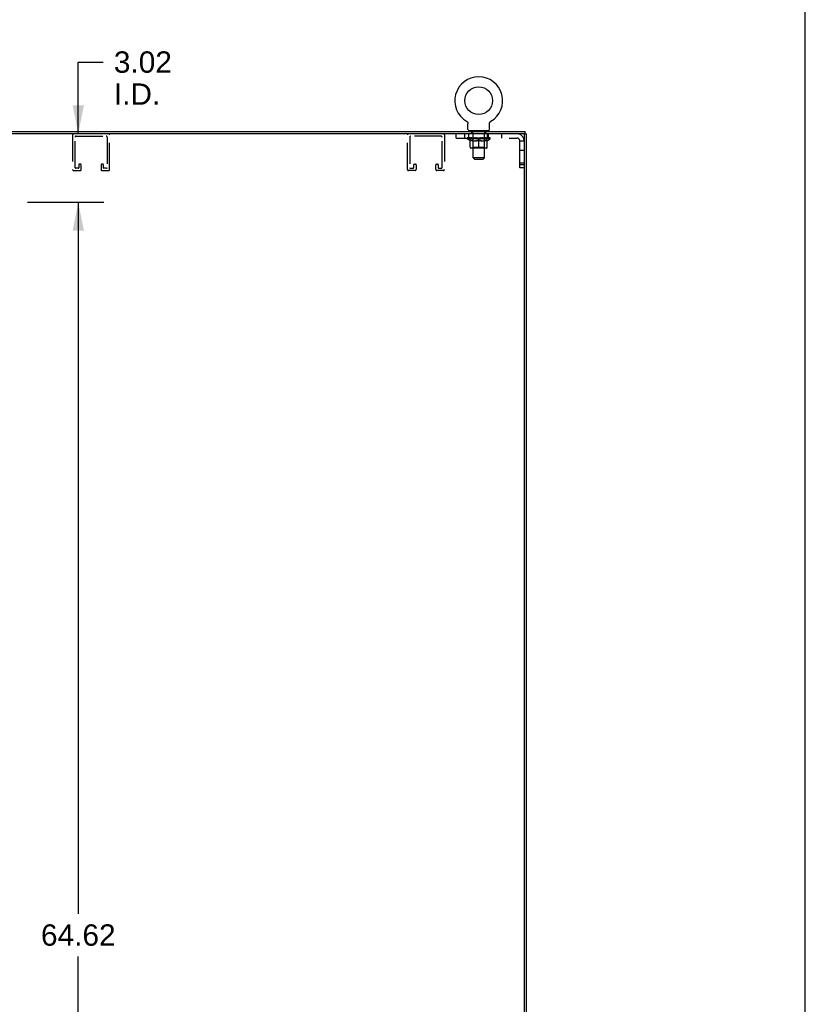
# Model space of a CAD drawing. Header units: inches. Extents: x 0 to 213, y 0 to 138.
# Tile 48 of 50: x 179 to 213, y 43 to 87. Entities that reach past the tile are written whole.
import ezdxf

# ---------------------------------------------------------------- set-up
doc = ezdxf.new("R2010")
doc.units = ezdxf.units.IN
doc.header["$LTSCALE"] = 11.736377
doc.header["$MEASUREMENT"] = 0
doc.linetypes.add('HIDDEN', pattern=[0.2, 0.1, -0.1])
doc.layers.get('0').update_dxf_attribs({"linetype": 'CONTINUOUS'})
doc.layers.add('DEFAULT_2', color=8, linetype='HIDDEN')
doc.layers.add('DIMENSIONS', color=7, linetype='CONTINUOUS')
doc.styles.get("Standard").update_dxf_attribs({"font": 'arial.ttf'})
doc.dimstyles.new('DIMSTYLE_1', dxfattribs={"dimtxt": 0.941421, "dimasz": 1.255227, "dimexe": 0.09, "dimexo": 0.07, "dimgap": 0.0375, "dimtad": 0, "dimtih": 1, "dimtoh": 1, "dimzin": 4, "dimdsep": 46, "dimtxsty": 'Standard', "dimblk": '_FILLED', "dimblk1": '_FILLED', "dimblk2": '_FILLED', "dimcen": 0.09, "dimazin": 1, "dimtfac": 1, "dimtdec": 3, "dimtofl": 0, "dimtmove": 0, "dimatfit": 3, "dimldrblk": '_FILLED', "dimfxl": 0, "dimtolj": 1, "dimtzin": 4, "dimarcsym": 0})

# ---------------------------------------------------------------- blocks, each defined once
blk = doc.blocks.new('_FILLED')
at = {"color": 0, "linetype": 'ByBlock'}
blk.add_solid([(0, 0), (-1, 0.2), (-1, -0.2)], dxfattribs=at)
blk = doc.blocks.new('*D5')
at = {"layer": 'DIMENSIONS', "color": 2, "linetype": 'Continuous'}
for p, q in [((179.104, 78.773), (182.466, 78.773)), ((181.336, 78.773), (181.336, 47.406)), ((181.336, 14.157), (181.336, 45.524)), ((179.104, 14.157), (182.466, 14.157))]:
    blk.add_line(p, q, dxfattribs=at)
at = {"layer": 'DIMENSIONS', "color": 2, "linetype": 'Continuous', "xscale": 1.2552274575, "yscale": 1.2552274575, "zscale": 1.2552274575}
for p, rotation in [((181.336, 78.773), 90), ((181.336, 14.157), 270)]:
    blk.add_blockref('_FILLED', p, dxfattribs=dict(at, rotation=rotation))
at = {"layer": 'DIMENSIONS', "color": 2, "linetype": 'Continuous', "insert": (181.336, 46.936), "char_height": 0.9414, "width": 3.28972, "attachment_point": 2, "line_spacing_factor": 0.9}
blk.add_mtext('64.62', dxfattribs=at)
blk = doc.blocks.new('*D6')
at = {"layer": 'DIMENSIONS', "color": 2, "linetype": 'Continuous'}
for p, q in [((181.336, 81.794), (181.336, 84.955)), ((181.336, 84.955), (182.433, 84.955)), ((179.104, 78.773), (182.466, 78.773)), ((181.336, 78.773), (181.336, 76.263))]:
    blk.add_line(p, q, dxfattribs=at)
at = {"layer": 'DIMENSIONS', "color": 2, "linetype": 'Continuous', "xscale": 1.2552274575, "yscale": 1.2552274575, "zscale": 1.2552274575}
for p, rotation in [((181.336, 81.794), 270), ((181.336, 78.773), 90)]:
    blk.add_blockref('_FILLED', p, dxfattribs=dict(at, rotation=rotation))
at = {"layer": 'DIMENSIONS', "color": 2, "linetype": 'Continuous', "insert": (182.904, 85.426), "char_height": 0.9414, "width": 2.55828, "attachment_point": 1, "line_spacing_factor": 0.9}
blk.add_mtext('3.02\\PI.D.', dxfattribs=at)

msp = doc.modelspace()

# ---------------------------------------------------------------- linework, layer by layer
at = {"color": 7, "linetype": 'Continuous'}
for p, q in [((213.389, 0), (213.389, 138.075)), ((198.453, 82.345), (198.453, 82.345)), ((198.453, 82.345), (198.457, 82.342)), ((198.457, 82.342), (198.461, 82.34)), ((198.461, 82.34), (198.464, 82.337)), ((198.464, 82.338), (198.468, 82.335)), ((198.467, 82.335), (198.471, 82.332)), ((198.471, 82.332), (198.474, 82.329)), ((198.474, 82.329), (198.477, 82.326)), ((198.477, 82.326), (198.48, 82.323)), ((198.48, 82.323), (198.483, 82.32)), ((198.483, 82.32), (198.486, 82.317)), ((198.486, 82.317), (198.489, 82.313)), ((198.489, 82.313), (198.491, 82.31)), ((198.491, 82.31), (198.494, 82.306)), ((198.494, 82.306), (198.496, 82.303)), ((198.496, 82.303), (198.498, 82.299)), ((198.498, 82.299), (198.5, 82.295)), ((198.5, 82.295), (198.502, 82.291)), ((198.502, 82.291), (198.504, 82.287)), ((198.504, 82.287), (198.506, 82.283)), ((198.506, 82.283), (198.507, 82.279)), ((198.507, 82.279), (198.509, 82.275)), ((198.509, 82.275), (198.51, 82.271)), ((198.51, 82.271), (198.511, 82.267)), ((198.514, 82.245), (198.515, 82.241)), ((198.515, 82.241), (198.515, 82.237)), ((198.515, 81.988), (198.515, 82.237)), ((199.465, 81.988), (199.465, 82.237)), ((199.467, 82.262), (199.468, 82.267)), ((199.468, 82.267), (199.469, 82.271)), ((199.469, 82.271), (199.47, 82.275)), ((199.47, 82.275), (199.472, 82.279)), ((199.472, 82.279), (199.473, 82.283)), ((199.473, 82.283), (199.475, 82.287)), ((199.475, 82.287), (199.477, 82.291)), ((199.477, 82.291), (199.479, 82.295)), ((199.479, 82.295), (199.481, 82.299)), ((199.481, 82.299), (199.483, 82.303)), ((199.483, 82.303), (199.485, 82.306)), ((199.485, 82.306), (199.488, 82.31)), ((199.488, 82.31), (199.49, 82.313)), ((199.49, 82.313), (199.493, 82.317)), ((199.493, 82.317), (199.496, 82.32)), ((199.496, 82.32), (199.499, 82.323)), ((199.499, 82.323), (199.502, 82.326)), ((199.502, 82.326), (199.505, 82.329)), ((199.505, 82.329), (199.508, 82.332)), ((199.508, 82.332), (199.512, 82.335)), ((199.512, 82.335), (199.515, 82.338)), ((199.515, 82.337), (199.519, 82.34)), ((199.519, 82.34), (199.522, 82.342)), ((199.519, 82.34), (199.52, 82.341)), ((199.522, 82.342), (199.526, 82.345)), ((199.526, 82.345), (199.526, 82.345)), ((198.552, 81.928), (198.552, 81.898)), ((199.427, 81.928), (198.552, 81.928)), ((199.427, 81.928), (199.427, 81.898)), ((200.988, 81.794), (200.975, 81.794)), ((200.99, 81.794), (201.094, 81.794)), ((201.042, 81.794), (201.042, 81.898))]:
    msp.add_line(p, q, dxfattribs=at)
at = {"color": 3, "linetype": 'Continuous'}
for p, q in [((153.902, 81.898), (201.042, 81.898)), ((200.975, 81.794), (153.969, 81.794)), ((200.99, 81.779), (200.99, 11.151)), ((201.094, 11.136), (201.094, 81.794))]:
    msp.add_line(p, q, dxfattribs=at)
at = {"color": 7, "linetype": 'Continuous'}
for points in [[(198.511, 82.267), (198.512, 82.262), (198.513, 82.258), (198.513, 82.254), (198.514, 82.25), (198.514, 82.245), (198.515, 82.241)], [(199.465, 82.237), (199.465, 82.241), (199.465, 82.245), (199.465, 82.25), (199.466, 82.254), (199.466, 82.258), (199.467, 82.262)], [(199.465, 82.241), (199.465, 82.245), (199.465, 82.25), (199.466, 82.254), (199.466, 82.258)]]:
    msp.add_lwpolyline(points, dxfattribs=at)
msp.add_circle((198.99, 83.252), 0.609, dxfattribs=at)
for centre, radius, start, end in [((198.99, 83.252), 1.054, 300.3993, 239.6007), ((198.575, 81.988), 0.06, 180, 270), ((199.405, 81.988), 0.06, 270, 360)]:
    msp.add_arc(centre, radius, start, end, dxfattribs=at)
at = {"color": 3, "linetype": 'Continuous'}
msp.add_arc((200.975, 81.779), 0.015, 0, 90, dxfattribs=at)
at = {"layer": 'DEFAULT_2', "color": 8, "linetype": 'HIDDEN'}
for p, q in [((198.459, 82.341), (198.461, 82.34)), ((199.526, 82.345), (199.526, 82.345)), ((181.088, 81.748), (181.088, 80.215)), ((181.192, 80.296), (181.192, 81.644)), ((181.238, 81.69), (182.563, 81.69)), ((182.609, 81.644), (182.609, 80.296)), ((182.713, 80.215), (182.713, 81.748)), ((195.852, 80.215), (195.852, 81.748)), ((195.956, 81.644), (195.956, 80.296)), ((197.327, 81.69), (196.002, 81.69)), ((197.373, 80.296), (197.373, 81.644)), ((197.477, 81.748), (197.477, 80.215)), ((197.99, 81.606), (197.99, 81.794)), ((198.365, 81.794), (198.365, 81.606)), ((198.552, 81.606), (198.552, 81.794)), ((198.68, 81.838), (198.68, 81.918)), ((198.749, 81.828), (198.69, 81.828)), ((198.74, 81.928), (198.74, 81.898)), ((198.741, 80.738), (198.741, 81.818)), ((199.29, 81.828), (199.231, 81.828)), ((199.239, 80.738), (199.239, 81.818)), ((199.24, 81.928), (199.24, 81.898)), ((199.3, 81.838), (199.3, 81.918)), ((199.365, 81.794), (199.365, 81.606)), ((199.427, 81.606), (199.427, 81.794)), ((199.99, 81.794), (199.99, 81.606)), ((197.99, 81.606), (200.672, 81.606)), ((198.483, 81.571), (198.483, 81.608)), ((199.496, 81.571), (198.483, 81.571)), ((198.611, 81.482), (198.483, 81.571)), ((198.491, 81.603), (198.491, 81.608)), ((198.498, 81.6), (198.498, 81.603)), ((198.498, 81.6), (199.481, 81.6)), ((198.505, 81.6), (198.505, 81.603)), ((198.506, 81.6), (198.506, 81.603)), ((198.514, 81.603), (198.514, 81.608)), ((198.527, 81.6), (198.527, 81.603)), ((198.528, 81.6), (198.528, 81.603)), ((198.551, 81.603), (198.551, 81.608)), ((198.563, 81.6), (198.563, 81.603)), ((198.565, 81.6), (198.565, 81.603)), ((198.728, 81.602), (198.567, 81.602)), ((198.602, 81.603), (198.602, 81.608)), ((198.603, 81.6), (198.603, 81.602)), ((198.604, 81.6), (198.604, 81.602)), ((198.606, 81.6), (198.606, 81.602)), ((198.611, 81.482), (198.619, 81.482)), ((198.612, 81.6), (198.612, 81.603)), ((198.612, 81.6), (198.612, 81.602)), ((198.614, 81.6), (198.614, 81.603)), ((198.617, 81.6), (198.617, 81.603)), ((198.619, 81.191), (198.619, 81.516)), ((198.621, 81.6), (198.621, 81.602)), ((198.632, 81.6), (198.632, 81.602)), ((198.646, 81.6), (198.646, 81.602)), ((198.647, 81.6), (198.647, 81.605)), ((198.663, 81.6), (198.663, 81.602)), ((198.664, 81.603), (198.664, 81.608)), ((198.672, 81.6), (198.672, 81.603)), ((198.675, 81.6), (198.675, 81.603)), ((198.683, 81.6), (198.683, 81.602)), ((198.692, 81.6), (198.692, 81.606)), ((198.704, 81.6), (198.704, 81.602)), ((198.706, 81.6), (198.706, 81.602)), ((198.74, 81.194), (198.708, 81.162)), ((198.728, 81.6), (198.728, 81.602)), ((198.782, 81.602), (198.732, 81.602)), ((198.733, 81.482), (198.877, 81.482)), ((198.736, 81.603), (198.736, 81.608)), ((198.74, 81.194), (198.74, 81.568)), ((199.24, 81.194), (198.74, 81.194)), ((198.742, 81.6), (198.742, 81.603)), ((198.746, 81.6), (198.746, 81.603)), ((198.75, 81.6), (198.75, 81.607)), ((198.754, 81.6), (198.754, 81.602)), ((198.763, 81.6), (198.763, 81.602)), ((198.782, 81.6), (198.782, 81.602)), ((198.842, 81.602), (198.794, 81.602)), ((198.811, 81.6), (198.811, 81.602)), ((198.816, 81.603), (198.816, 81.608)), ((198.819, 81.6), (198.819, 81.603)), ((198.821, 81.6), (198.821, 81.607)), ((198.823, 81.6), (198.823, 81.603)), ((198.829, 81.6), (198.829, 81.603)), ((198.842, 81.6), (198.842, 81.602)), ((198.906, 81.602), (198.862, 81.602)), ((198.873, 81.6), (198.873, 81.602)), ((198.898, 81.602), (198.96, 81.606)), ((198.902, 81.603), (198.902, 81.608)), ((198.902, 81.603), (198.902, 81.608)), ((198.902, 81.608), (198.902, 81.608)), ((198.902, 81.6), (198.902, 81.603)), ((198.905, 81.6), (198.905, 81.603)), ((198.906, 81.6), (198.906, 81.603)), ((198.906, 81.6), (198.906, 81.602)), ((198.934, 81.602), (198.986, 81.602)), ((198.939, 81.6), (198.939, 81.602)), ((198.943, 81.602), (198.943, 81.605)), ((198.96, 81.602), (198.96, 81.606)), ((198.973, 81.6), (198.973, 81.602)), ((198.988, 81.603), (198.987, 81.603)), ((198.987, 81.6), (198.987, 81.603)), ((198.988, 81.6), (198.988, 81.603)), ((198.99, 81.603), (198.99, 81.608)), ((198.99, 81.608), (199.081, 81.602)), ((198.99, 81.162), (198.99, 81.516)), ((198.992, 81.6), (198.992, 81.603)), ((198.992, 81.6), (198.992, 81.603)), ((198.992, 81.603), (198.992, 81.603)), ((199.006, 81.6), (199.006, 81.602)), ((199.006, 81.602), (199.045, 81.602)), ((199.04, 81.6), (199.04, 81.602)), ((199.073, 81.6), (199.073, 81.603)), ((199.073, 81.6), (199.073, 81.602)), ((199.073, 81.602), (199.117, 81.602)), ((199.074, 81.6), (199.074, 81.603)), ((199.077, 81.603), (199.077, 81.608)), ((199.077, 81.603), (199.077, 81.608)), ((199.077, 81.608), (199.077, 81.608)), ((199.077, 81.6), (199.077, 81.603)), ((199.103, 81.482), (199.246, 81.482)), ((199.106, 81.6), (199.106, 81.602)), ((199.137, 81.6), (199.137, 81.602)), ((199.138, 81.602), (199.185, 81.602)), ((199.15, 81.6), (199.15, 81.603)), ((199.156, 81.6), (199.156, 81.603)), ((199.158, 81.6), (199.158, 81.607)), ((199.16, 81.6), (199.16, 81.603)), ((199.163, 81.603), (199.163, 81.608)), ((199.169, 81.6), (199.169, 81.602)), ((199.197, 81.6), (199.197, 81.602)), ((199.197, 81.602), (199.247, 81.602)), ((199.217, 81.6), (199.217, 81.602)), ((199.225, 81.6), (199.225, 81.602)), ((199.229, 81.6), (199.229, 81.607)), ((199.234, 81.6), (199.234, 81.603)), ((199.237, 81.6), (199.237, 81.603)), ((199.24, 81.194), (199.24, 81.568)), ((199.24, 81.194), (199.271, 81.162)), ((199.243, 81.603), (199.243, 81.608)), ((199.251, 81.6), (199.251, 81.602)), ((199.251, 81.602), (199.412, 81.602)), ((199.273, 81.6), (199.273, 81.602)), ((199.275, 81.6), (199.275, 81.602)), ((199.288, 81.6), (199.288, 81.606)), ((199.297, 81.6), (199.297, 81.602)), ((199.304, 81.6), (199.304, 81.603)), ((199.307, 81.6), (199.307, 81.603)), ((199.315, 81.603), (199.315, 81.608)), ((199.316, 81.6), (199.316, 81.602)), ((199.332, 81.6), (199.332, 81.605)), ((199.333, 81.6), (199.333, 81.602)), ((199.347, 81.6), (199.347, 81.602)), ((199.359, 81.6), (199.359, 81.602)), ((199.36, 81.191), (199.36, 81.516)), ((199.36, 81.482), (199.368, 81.482)), ((199.362, 81.6), (199.362, 81.603)), ((199.365, 81.6), (199.365, 81.603)), ((199.368, 81.6), (199.368, 81.603)), ((199.368, 81.6), (199.368, 81.602)), ((199.368, 81.482), (199.496, 81.571)), ((199.373, 81.6), (199.373, 81.602)), ((199.376, 81.6), (199.376, 81.602)), ((199.376, 81.6), (199.376, 81.602)), ((199.377, 81.603), (199.377, 81.608)), ((199.414, 81.6), (199.414, 81.603)), ((199.416, 81.6), (199.416, 81.603)), ((199.428, 81.603), (199.428, 81.608)), ((199.451, 81.6), (199.451, 81.603)), ((199.452, 81.6), (199.452, 81.603)), ((199.465, 81.603), (199.465, 81.608)), ((199.473, 81.6), (199.473, 81.603)), ((199.474, 81.6), (199.474, 81.603)), ((199.481, 81.6), (199.481, 81.603)), ((199.488, 81.603), (199.488, 81.608)), ((199.496, 81.571), (199.496, 81.608)), ((200.802, 80.293), (200.802, 81.476)), ((200.802, 81.476), (200.99, 81.476)), ((199.33, 81.162), (198.649, 81.162)), ((200.802, 81.075), (200.99, 81.075)), ((181.359, 80.427), (181.359, 80.296)), ((181.44, 80.45), (181.382, 80.45)), ((181.463, 80.215), (181.463, 80.427)), ((182.338, 80.427), (182.338, 80.215)), ((182.419, 80.45), (182.361, 80.45)), ((182.442, 80.296), (182.442, 80.427)), ((196.123, 80.296), (196.123, 80.427)), ((196.146, 80.45), (196.204, 80.45)), ((196.227, 80.427), (196.227, 80.215)), ((197.102, 80.215), (197.102, 80.427)), ((197.125, 80.45), (197.183, 80.45)), ((197.206, 80.427), (197.206, 80.296)), ((199.239, 80.738), (198.741, 80.738)), ((198.801, 80.678), (198.741, 80.738)), ((198.801, 80.678), (199.179, 80.678)), ((199.179, 80.678), (199.239, 80.738)), ((200.802, 80.513), (200.99, 80.513)), ((200.99, 80.418), (200.802, 80.418)), ((181.134, 80.169), (181.417, 80.169)), ((181.336, 80.273), (181.215, 80.273)), ((182.384, 80.169), (182.667, 80.169)), ((182.586, 80.273), (182.465, 80.273)), ((196.181, 80.169), (195.898, 80.169)), ((195.979, 80.273), (196.1, 80.273)), ((197.431, 80.169), (197.148, 80.169)), ((197.229, 80.273), (197.35, 80.273)), ((200.99, 80.293), (200.802, 80.293))]:
    msp.add_line(p, q, dxfattribs=at)
for points in [[(198.739, 81.482), (198.719, 81.485), (198.699, 81.49), (198.68, 81.495), (198.66, 81.501), (198.64, 81.508), (198.619, 81.516)], [(198.619, 81.515), (198.639, 81.508), (198.658, 81.501), (198.677, 81.495), (198.696, 81.49), (198.714, 81.485), (198.733, 81.482)], [(198.99, 81.516), (198.969, 81.508), (198.948, 81.501), (198.928, 81.495), (198.908, 81.49), (198.889, 81.485), (198.869, 81.482)], [(198.877, 81.482), (198.895, 81.485), (198.914, 81.49), (198.933, 81.495), (198.951, 81.501), (198.97, 81.508), (198.99, 81.515)], [(199.11, 81.482), (199.09, 81.485), (199.071, 81.49), (199.051, 81.495), (199.031, 81.501), (199.01, 81.508), (198.99, 81.516)], [(198.99, 81.515), (199.009, 81.508), (199.028, 81.501), (199.047, 81.495), (199.066, 81.49), (199.084, 81.485), (199.103, 81.482)], [(199.36, 81.516), (199.339, 81.508), (199.319, 81.501), (199.299, 81.495), (199.279, 81.49), (199.26, 81.485), (199.24, 81.482)], [(199.246, 81.482), (199.265, 81.485), (199.284, 81.49), (199.303, 81.495), (199.322, 81.501), (199.341, 81.508), (199.36, 81.515)]]:
    msp.add_lwpolyline(points, dxfattribs=at)
for centre, radius, start, end in [((181.134, 81.748), 0.046, 90, 180), ((181.238, 81.644), 0.046, 90, 180), ((182.563, 81.644), 0.046, 0, 90), ((182.667, 81.748), 0.046, 0, 90), ((195.898, 81.748), 0.046, 90, 180), ((196.002, 81.644), 0.046, 90, 180), ((197.327, 81.644), 0.046, 0, 90), ((197.431, 81.748), 0.046, 0, 90), ((198.67, 81.918), 0.01, 0, 90), ((198.69, 81.838), 0.01, 180, 270), ((198.731, 81.818), 0.01, 0, 90), ((199.249, 81.818), 0.01, 90, 180), ((199.29, 81.838), 0.01, 270, 360), ((199.31, 81.918), 0.01, 90, 180), ((200.672, 81.476), 0.318, 0, 90), ((198.649, 81.191), 0.0296, 180, 270), ((198.708, 81.568), 0.0318, 0, 90), ((199.271, 81.568), 0.0318, 90, 180), ((199.33, 81.191), 0.0296, 270, 360), ((200.672, 81.476), 0.13, 0, 90), ((181.382, 80.427), 0.023, 90, 180), ((181.44, 80.427), 0.023, 0, 90), ((182.361, 80.427), 0.023, 90, 180), ((182.419, 80.427), 0.023, 0, 90), ((196.146, 80.427), 0.023, 90, 180), ((196.204, 80.427), 0.023, 0, 90), ((197.125, 80.427), 0.023, 90, 180), ((197.183, 80.427), 0.023, 0, 90), ((181.134, 80.215), 0.046, 180, 270), ((181.215, 80.296), 0.023, 180, 270), ((181.336, 80.296), 0.023, 270, 360), ((181.417, 80.215), 0.046, 270, 360), ((182.384, 80.215), 0.046, 180, 270), ((182.465, 80.296), 0.023, 180, 270), ((182.586, 80.296), 0.023, 270, 360), ((182.667, 80.215), 0.046, 270, 360), ((195.898, 80.215), 0.046, 180, 270), ((195.979, 80.296), 0.023, 180, 270), ((196.1, 80.296), 0.023, 270, 360), ((196.181, 80.215), 0.046, 270, 360), ((197.148, 80.215), 0.046, 180, 270), ((197.229, 80.296), 0.023, 180, 270), ((197.35, 80.296), 0.023, 270, 360), ((197.431, 80.215), 0.046, 270, 360)]:
    msp.add_arc(centre, radius, start, end, dxfattribs=at)
for centre, major_axis, ratio, start_param, end_param in [((198.99, 81.608), (0.506, 0.005), 0.05963, 2.96643, 3.140963), ((198.468, 81.598), (0.158, 0), 0.060556, 0.430652, 1.470503), ((198.99, 81.608), (0.506, 0), 0.060556, -3.141593, -2.96706), ((198.468, 81.593), (0.158, 0.002), 0.05963, 1.376596, 1.469874), ((198.99, 81.608), (0.506, 0.011), 0.05688, 2.791345, 2.965878), ((198.448, 81.598), (0.158, 0.002), 0.05963, 0.25549, 1.295341), ((198.503, 81.598), (0.158, -0.002), 0.05963, 0.605815, 1.645666), ((198.99, 81.608), (0.506, -0.005), 0.05963, -2.96643, -2.791898), ((198.503, 81.593), (0.158, 0), 0.060556, 1.551758, 1.645036), ((198.448, 81.593), (0.158, 0.003), 0.05688, 1.20151, 1.294789), ((198.504, 81.595), (0.131, 0.001), 0.05963, 1.065228, 1.614276), ((198.488, 81.595), (0.131, 0.003), 0.05688, 0.890143, 1.43919), ((198.534, 81.595), (0.131, 0), 0.060556, 1.240391, 1.789438), ((198.99, 81.608), (0.506, 0.015), 0.052395, 2.616403, 2.790936), ((198.445, 81.598), (0.158, 0.003), 0.05688, 0.080405, 1.120256), ((198.553, 81.598), (0.158, -0.003), 0.05688, 0.7809, 1.820751), ((198.99, 81.608), (0.506, -0.011), 0.05688, -2.791345, -2.616812), ((198.553, 81.593), (0.158, -0.002), 0.05963, 1.72692, 1.820198), ((198.445, 81.593), (0.158, 0.005), 0.052395, 1.026568, 1.119847), ((198.487, 81.595), (0.131, 0.004), 0.052395, 0.715201, 1.264248), ((198.579, 81.595), (0.131, -0.001), 0.05963, 1.415553, 1.9646), ((198.99, 81.608), (0.506, 0.02), 0.046319, 2.441654, 2.616187), ((198.616, 81.598), (0.158, -0.005), 0.052395, 0.955842, 1.995693), ((198.99, 81.608), (0.506, -0.015), 0.052395, -2.616403, -2.44187), ((198.459, 81.598), (0.158, 0.005), 0.052395, -0.094537, 0.945314), ((198.616, 81.593), (0.158, -0.003), 0.05688, 1.902006, 1.995284), ((198.459, 81.593), (0.158, 0.006), 0.046319, 0.851819, 0.945098), ((198.502, 81.595), (0.131, 0.005), 0.046319, 0.540452, 1.089499), ((198.636, 81.595), (0.131, -0.003), 0.05688, 1.590638, 2.139686), ((198.99, 81.608), (0.506, 0.024), 0.038841, 2.267123, 2.441656), ((198.691, 81.598), (0.158, -0.006), 0.046319, 1.130591, 2.170442), ((198.488, 81.598), (0.158, 0.006), 0.046319, -0.269286, 0.770565), ((198.99, 81.608), (0.506, -0.02), 0.046319, -2.441654, -2.267121), ((198.691, 81.593), (0.158, -0.005), 0.052395, 2.076947, 2.170226), ((198.488, 81.593), (0.158, 0.007), 0.038841, 0.677289, 0.770567), ((198.532, 81.595), (0.131, 0.006), 0.038841, 0.365921, 0.914969), ((198.703, 81.595), (0.131, -0.004), 0.052395, 1.76558, 2.314627), ((198.99, 81.608), (0.506, 0.027), 0.030195, 2.09281, 2.267343), ((198.775, 81.598), (0.158, -0.007), 0.038841, 1.305122, 2.344973), ((198.533, 81.598), (0.158, 0.007), 0.038841, -0.443817, 0.596034), ((198.99, 81.608), (0.506, -0.024), 0.038841, -2.267123, -2.092591), ((198.775, 81.593), (0.158, -0.006), 0.046319, 2.251696, 2.344975), ((198.533, 81.593), (0.158, 0.008), 0.030195, 0.502975, 0.596254), ((198.575, 81.595), (0.131, 0.007), 0.030195, 0.191608, 0.740655), ((198.779, 81.595), (0.131, -0.005), 0.046319, 1.940329, 2.489376), ((198.592, 81.598), (0.158, 0.008), 0.030195, -0.61813, 0.421721), ((198.99, 81.608), (0.506, 0.029), 0.020645, 1.918687, 2.09322), ((198.865, 81.598), (0.158, -0.008), 0.030195, 1.479435, 2.519286), ((198.99, 81.608), (0.506, -0.027), 0.030195, -2.09281, -1.918277), ((198.865, 81.593), (0.158, -0.007), 0.038841, 2.426227, 2.519505), ((198.592, 81.593), (0.158, 0.009), 0.020645, 0.328852, 0.422131), ((198.631, 81.595), (0.131, 0.007), 0.020645, 0.017485, 0.566532), ((198.862, 81.595), (0.131, -0.006), 0.038841, 2.11486, 2.663907), ((198.663, 81.598), (0.158, 0.009), 0.020645, -0.792253, 0.247598), ((198.99, 81.608), (0.506, 0.03), 0.010478, 1.744704, 1.919237), ((198.959, 81.598), (0.158, -0.009), 0.020645, 1.653558, 2.693409), ((198.99, 81.608), (0.506, -0.029), 0.020645, -1.918687, -1.744154), ((198.959, 81.593), (0.158, -0.008), 0.030195, 2.60054, 2.693819), ((198.663, 81.593), (0.158, 0.009), 0.010478, 0.154869, 0.248148), ((198.698, 81.595), (0.131, 0.008), 0.010478, 6.126688, 6.675735), ((198.949, 81.595), (0.131, -0.007), 0.030195, 2.289173, 2.83822), ((198.744, 81.598), (0.158, 0.009), 0.010478, -0.966236, -0.000846), ((199.054, 81.598), (0.158, -0.009), 0.010478, 1.827541, 2.867392), ((198.99, 81.608), (0.506, -0.03), 0.010478, -1.744704, -1.570171), ((199.054, 81.593), (0.158, -0.009), 0.020645, 2.774664, 2.867942), ((199.037, 81.595), (0.131, -0.007), 0.020645, 2.463296, 3.012344), ((198.925, 81.598), (0.158, 0.009), 0.010478, 0.274201, 1.314052), ((198.856, 81.595), (0.131, 0.008), 0.010478, -0.000298, 0.504314), ((198.832, 81.593), (0.158, 0.009), 0.010478, 0.192946, 0.399283), ((198.99, 81.608), (0.506, 0.03), 0.010478, -1.578586, -1.396888), ((199.147, 81.593), (0.158, -0.009), 0.010478, 2.948646, 3.041925), ((199.123, 81.595), (0.131, -0.008), 0.010478, 2.637279, 3.142076), ((199.02, 81.598), (0.158, 0.009), 0.020645, 0.448184, 1.488034), ((198.943, 81.595), (0.131, 0.007), 0.020645, 0.129249, 0.678296), ((198.925, 81.593), (0.158, 0.009), 0.020645, 0.273651, 0.366929), ((198.99, 81.608), (0.506, 0.029), 0.020645, -1.397439, -1.222906), ((199.235, 81.598), (0.158, -0.009), 0.010478, -3.140747, -2.175357), ((198.99, 81.608), (0.506, -0.03), 0.010478, 1.222355, 1.396888), ((199.114, 81.598), (0.158, 0.008), 0.030195, 0.622307, 1.662158), ((199.03, 81.595), (0.131, 0.007), 0.030195, 0.303372, 0.852419), ((199.281, 81.595), (0.131, -0.008), 0.010478, 2.749043, 3.29809), ((199.316, 81.598), (0.158, -0.009), 0.020645, 2.893995, 3.933846), ((199.02, 81.593), (0.158, 0.008), 0.030195, 0.447774, 0.541052), ((199.316, 81.593), (0.158, -0.009), 0.010478, 2.893445, 2.986723), ((198.99, 81.608), (0.506, 0.027), 0.030195, -1.223315, -1.048783), ((198.99, 81.608), (0.506, -0.029), 0.020645, 1.048373, 1.222906), ((199.204, 81.598), (0.158, 0.007), 0.038841, 0.79662, 1.836471), ((199.117, 81.595), (0.131, 0.006), 0.038841, 0.477686, 1.026733), ((199.348, 81.595), (0.131, -0.007), 0.020645, 2.57506, 3.124108), ((199.288, 81.598), (0.158, 0.006), 0.046319, 0.971151, 2.011002), ((199.387, 81.598), (0.158, -0.008), 0.030195, 2.719872, 3.759723), ((199.114, 81.593), (0.158, 0.007), 0.038841, 0.622087, 0.715366), ((199.387, 81.593), (0.158, -0.009), 0.020645, 2.719462, 2.812741), ((198.99, 81.608), (0.506, 0.024), 0.038841, -1.049002, -0.874469), ((198.99, 81.608), (0.506, -0.027), 0.030195, 0.87425, 1.048783), ((199.2, 81.595), (0.131, 0.005), 0.046319, 0.652216, 1.201263), ((199.363, 81.598), (0.158, 0.005), 0.052395, 1.1459, 2.185751), ((199.404, 81.595), (0.131, -0.007), 0.030195, 2.400937, 2.949985), ((199.446, 81.598), (0.158, -0.007), 0.038841, 2.545558, 3.585409), ((199.276, 81.595), (0.131, 0.004), 0.052395, 0.826965, 1.376012), ((199.204, 81.593), (0.158, 0.006), 0.046319, 0.796618, 0.889896), ((199.446, 81.593), (0.158, -0.008), 0.030195, 2.545339, 2.638617), ((199.426, 81.598), (0.158, 0.003), 0.05688, 1.320842, 2.360692), ((198.99, 81.608), (0.506, 0.02), 0.046319, -0.874471, -0.699939), ((198.99, 81.608), (0.506, -0.024), 0.038841, 0.699936, 0.874469), ((199.491, 81.598), (0.158, -0.006), 0.046319, 2.371028, 3.410879), ((199.447, 81.595), (0.131, -0.006), 0.038841, 2.226624, 2.775671), ((199.476, 81.598), (0.158, 0.002), 0.05963, 1.495927, 2.535778), ((199.344, 81.595), (0.131, 0.003), 0.05688, 1.001907, 1.550954), ((199.521, 81.598), (0.158, -0.005), 0.052395, 2.196279, 3.23613), ((199.288, 81.593), (0.158, 0.005), 0.052395, 0.971367, 1.064645), ((199.477, 81.595), (0.131, -0.005), 0.046319, 2.052093, 2.601141), ((199.512, 81.598), (0.158, 0), 0.060556, 1.671089, 2.71094), ((199.491, 81.593), (0.158, -0.007), 0.038841, 2.371026, 2.464304), ((199.534, 81.598), (0.158, -0.003), 0.05688, 2.021337, 3.061188), ((198.99, 81.608), (0.506, 0.015), 0.052395, -0.699723, -0.52519), ((198.99, 81.608), (0.506, -0.02), 0.046319, 0.525406, 0.699939), ((199.531, 81.598), (0.158, -0.002), 0.05963, 1.846251, 2.886102), ((199.4, 81.595), (0.131, 0.001), 0.05963, 1.176993, 1.72604), ((199.492, 81.595), (0.131, -0.004), 0.052395, 1.877344, 2.426392), ((199.445, 81.595), (0.131, 0), 0.060556, 1.352155, 1.901202), ((199.491, 81.595), (0.131, -0.003), 0.05688, 1.702402, 2.25145), ((199.475, 81.595), (0.131, -0.001), 0.05963, 1.527317, 2.076364), ((199.363, 81.593), (0.158, 0.003), 0.05688, 1.146309, 1.239587), ((199.521, 81.593), (0.158, -0.006), 0.046319, 2.196495, 2.289773), ((198.99, 81.608), (0.506, 0.011), 0.05688, -0.524781, -0.350248), ((198.99, 81.608), (0.506, -0.015), 0.052395, 0.350657, 0.52519), ((199.426, 81.593), (0.158, 0.002), 0.05963, 1.321394, 1.414673), ((199.534, 81.593), (0.158, -0.005), 0.052395, 2.021746, 2.115024), ((198.99, 81.608), (0.506, 0.005), 0.05963, -0.349695, -0.175162), ((198.99, 81.608), (0.506, -0.011), 0.05688, 0.175715, 0.350248), ((199.476, 81.593), (0.158, 0), 0.060556, 1.496556, 1.589835), ((199.531, 81.593), (0.158, -0.003), 0.05688, 1.846804, 1.940083), ((199.512, 81.593), (0.158, -0.002), 0.05963, 1.671719, 1.764997), ((198.99, 81.608), (0.506, 0), 0.060556, -0.174533, 0), ((198.99, 81.608), (0.506, -0.005), 0.05963, 0.000629, 0.175162)]:
    msp.add_ellipse(centre, major_axis=major_axis, ratio=ratio, start_param=start_param, end_param=end_param, dxfattribs=at)

# ---------------------------------------------------------------- dimensions: what is measured, and where the dimension line sits
at = {"layer": 'DIMENSIONS', "color": 2, "linetype": 'Continuous'}
for base, p1, p2, text, picture, middle in [((181.336, 81.794), (179.034, 78.773), (200.922, 81.794), '<>\\PI.D.\\P[]', '*D6', (184.183, 84.249)), ((181.336, 78.773), (179.034, 14.157), (179.034, 78.773), '<>\\P[]', '*D5', (181.323, 46.46))]:
    dim = msp.add_linear_dim(base=base, p1=p1, p2=p2, angle=90, text=text, dimstyle='DIMSTYLE_1', dxfattribs=at)
    dim.commit()
    dim.dimension.update_dxf_attribs({"geometry": picture, "text_midpoint": middle, "dimtype": 160})

doc.saveas('drawing.dxf')
